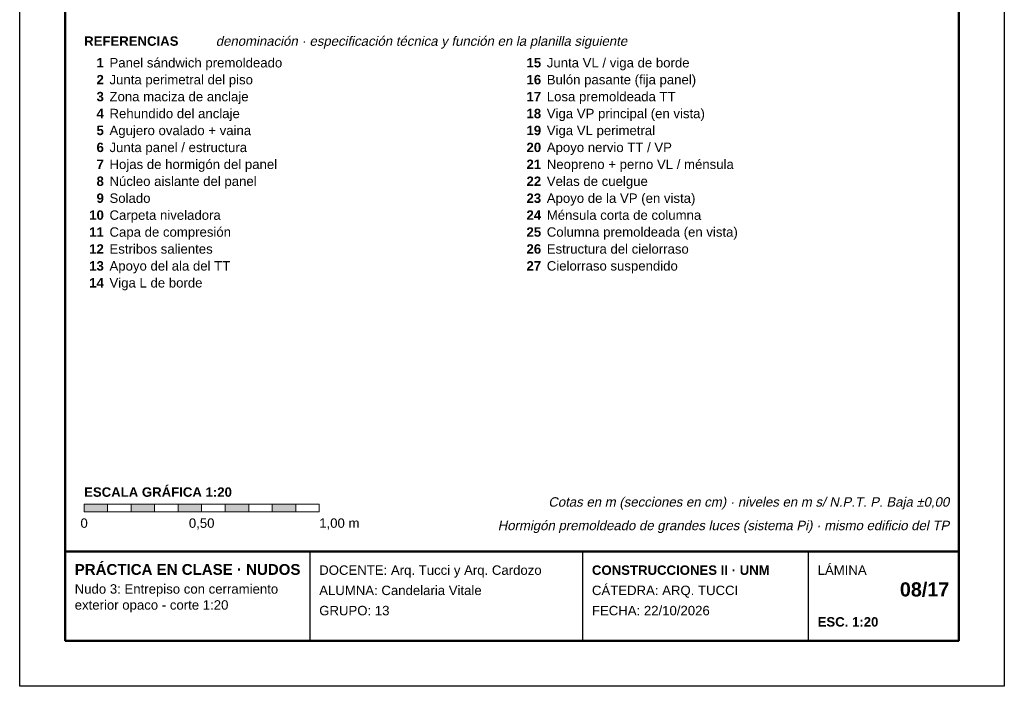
# Model space of a CAD drawing. Header units: millimetres. Extents: x 6 to 4194, y 6 to 5934.
# Tile 1 of 3: x 6 to 4194, y 6 to 2841. Entities that reach past the tile are written whole.
import ezdxf
from ezdxf.enums import TextEntityAlignment as Align

# ---------------------------------------------------------------- set-up
doc = ezdxf.new("R2010")
doc.units = ezdxf.units.MM
doc.header["$LTSCALE"] = 20
for name, color, linetype in [('X-MARCO', 7, 'Continuous'), ('X-ROTULO', 7, 'Continuous'), ('X-TEXTOS', 7, 'Continuous')]:
    doc.layers.add(name, color=color, linetype=linetype)
doc.styles.add('ARIAL', font='arial.ttf')
doc.styles.add('ARIAL-B', font='arialbd.ttf')

msp = doc.modelspace()

# ---------------------------------------------------------------- hatches: boundary and pattern name
at = {"layer": 'X-TEXTOS'}
h = msp.add_hatch(color=7, dxfattribs=at)
h.dxf.hatch_style = 1
h.paths.add_polyline_path([(280, 780), (380, 780), (380, 748), (280, 748)])
h = msp.add_hatch(color=7, dxfattribs=at)
h.dxf.hatch_style = 1
h.paths.add_polyline_path([(480, 780), (580, 780), (580, 748), (480, 748)])
h = msp.add_hatch(color=7, dxfattribs=at)
h.dxf.hatch_style = 1
h.paths.add_polyline_path([(680, 780), (780, 780), (780, 748), (680, 748)])
h = msp.add_hatch(color=7, dxfattribs=at)
h.dxf.hatch_style = 1
h.paths.add_polyline_path([(880, 780), (980, 780), (980, 748), (880, 748)])
h = msp.add_hatch(color=7, dxfattribs=at)
h.dxf.hatch_style = 1
h.paths.add_polyline_path([(1080, 780), (1180, 780), (1180, 748), (1080, 748)])

# ---------------------------------------------------------------- linework, layer by layer
at = {"layer": 'X-MARCO', "lineweight": 30}
msp.add_lwpolyline([(6, 5934), (4194, 5934), (4194, 6), (6, 6)], close=True, dxfattribs=at)
at = {"layer": 'X-MARCO', "lineweight": 50}
msp.add_lwpolyline([(200, 5740), (4000, 5740), (4000, 200), (200, 200)], close=True, dxfattribs=at)
at = {"layer": 'X-ROTULO', "lineweight": 50}
msp.add_lwpolyline([(200, 580), (4000, 580), (4000, 200), (200, 200)], close=True, dxfattribs=at)
at = {"layer": 'X-ROTULO', "lineweight": 25}
for points in [[(1240, 580), (1240, 200)], [(2400, 580), (2400, 200)], [(3360, 580), (3360, 200)]]:
    msp.add_lwpolyline(points, dxfattribs=at)
at = {"layer": 'X-TEXTOS', "lineweight": 13}
for points in [[(280, 780), (380, 780), (380, 748), (280, 748)], [(380, 780), (480, 780), (480, 748), (380, 748)], [(480, 780), (580, 780), (580, 748), (480, 748)], [(580, 780), (680, 780), (680, 748), (580, 748)], [(680, 780), (780, 780), (780, 748), (680, 748)], [(780, 780), (880, 780), (880, 748), (780, 748)], [(880, 780), (980, 780), (980, 748), (880, 748)], [(980, 780), (1080, 780), (1080, 748), (980, 748)], [(1080, 780), (1180, 780), (1180, 748), (1080, 748)], [(1180, 780), (1280, 780), (1280, 748), (1180, 748)]]:
    msp.add_lwpolyline(points, close=True, dxfattribs=at)

# ---------------------------------------------------------------- texts
at = {"layer": 'X-ROTULO'}
for s, height, style, p in [('PRÁCTICA EN CLASE · NUDOS', 45.824, 'ARIAL-B', (240, 480)), ('DOCENTE: Arq. Tucci y Arq. Cardozo', 40.096, 'ARIAL', (1280, 480)), ('CONSTRUCCIONES II · UNM', 40.096, 'ARIAL-B', (2440, 480)), ('LÁMINA', 40.1, 'ARIAL', (3400, 480)), ('Nudo 3: Entrepiso con cerramiento', 40.096, 'ARIAL', (240, 400)), ('ALUMNA: Candelaria Vitale', 40.096, 'ARIAL', (1280, 394)), ('CÁTEDRA: ARQ. TUCCI', 40.096, 'ARIAL', (2440, 394)), ('exterior opaco - corte 1:20', 40.096, 'ARIAL', (240, 332)), ('GRUPO: 13', 40.1, 'ARIAL', (1280, 308)), ('FECHA: 22/10/2026', 40.096, 'ARIAL', (2440, 308)), ('ESC. 1:20', 40.1, 'ARIAL-B', (3400, 260))]:
    msp.add_text(s, height=height, dxfattribs=dict(at, style=style)).set_placement(p)
at = {"layer": 'X-ROTULO', "style": 'ARIAL-B'}
msp.add_text('08/17', height=60.14, dxfattribs=at).set_placement((3960, 388), align=Align.RIGHT)
at = {"layer": 'X-TEXTOS'}
for s, height, style, p in [('REFERENCIAS', 40.096, 'ARIAL-B', (280, 2730)), ('Panel sándwich premoldeado', 40.096, 'ARIAL', (388, 2638)), ('Junta VL / viga de borde', 40.096, 'ARIAL', (2248, 2638)), ('Junta perimetral del piso', 40.096, 'ARIAL', (388, 2566)), ('Bulón pasante (fija panel)', 40.096, 'ARIAL', (2248, 2566)), ('Zona maciza de anclaje', 40.096, 'ARIAL', (388, 2494)), ('Losa premoldeada TT', 40.096, 'ARIAL', (2248, 2494)), ('Rehundido del anclaje', 40.096, 'ARIAL', (388, 2422)), ('Viga VP principal (en vista)', 40.096, 'ARIAL', (2248, 2422)), ('Agujero ovalado + vaina', 40.096, 'ARIAL', (388, 2350)), ('Viga VL perimetral', 40.096, 'ARIAL', (2248, 2350)), ('Junta panel / estructura', 40.096, 'ARIAL', (388, 2278)), ('Apoyo nervio TT / VP', 40.096, 'ARIAL', (2248, 2278)), ('Hojas de hormigón del panel', 40.096, 'ARIAL', (388, 2206)), ('Neopreno + perno VL / ménsula', 40.096, 'ARIAL', (2248, 2206)), ('Núcleo aislante del panel', 40.096, 'ARIAL', (388, 2134)), ('Velas de cuelgue', 40.096, 'ARIAL', (2248, 2134)), ('Solado', 40.1, 'ARIAL', (388, 2062)), ('Apoyo de la VP (en vista)', 40.096, 'ARIAL', (2248, 2062)), ('Carpeta niveladora', 40.096, 'ARIAL', (388, 1990)), ('Ménsula corta de columna', 40.096, 'ARIAL', (2248, 1990)), ('Capa de compresión', 40.096, 'ARIAL', (388, 1918)), ('Columna premoldeada (en vista)', 40.096, 'ARIAL', (2248, 1918)), ('Estribos salientes', 40.096, 'ARIAL', (388, 1846)), ('Estructura del cielorraso', 40.096, 'ARIAL', (2248, 1846)), ('Apoyo del ala del TT', 40.096, 'ARIAL', (388, 1774)), ('Cielorraso suspendido', 40.096, 'ARIAL', (2248, 1774)), ('Viga L de borde', 40.096, 'ARIAL', (388, 1702)), ('ESCALA GRÁFICA 1:20', 40.096, 'ARIAL-B', (280, 812)), ('1,00 m', 40.1, 'ARIAL', (1280, 680))]:
    msp.add_text(s, height=height, dxfattribs=dict(at, style=style)).set_placement(p)
at = {"layer": 'X-TEXTOS', "style": 'ARIAL', "oblique": 12}
msp.add_text('denominación · especificación técnica y función en la planilla siguiente', height=40.096, dxfattribs=at).set_placement((840, 2730))
at = {"layer": 'X-TEXTOS', "style": 'ARIAL-B'}
for s, p in [('1', (364, 2638)), ('15', (2224, 2638)), ('2', (364, 2566)), ('16', (2224, 2566)), ('3', (364, 2494)), ('17', (2224, 2494)), ('4', (364, 2422)), ('18', (2224, 2422)), ('5', (364, 2350)), ('19', (2224, 2350)), ('6', (364, 2278)), ('20', (2224, 2278)), ('7', (364, 2206)), ('21', (2224, 2206)), ('8', (364, 2134)), ('22', (2224, 2134)), ('9', (364, 2062)), ('23', (2224, 2062)), ('10', (364, 1990)), ('24', (2224, 1990)), ('11', (364, 1918)), ('25', (2224, 1918)), ('12', (364, 1846)), ('26', (2224, 1846)), ('13', (364, 1774)), ('27', (2224, 1774)), ('14', (364, 1702))]:
    msp.add_text(s, height=40.1, dxfattribs=at).set_placement(p, align=Align.RIGHT)
at = {"layer": 'X-TEXTOS', "style": 'ARIAL', "oblique": 12}
for s, p in [('Cotas en m (secciones en cm) · niveles en m s/ N.P.T. P. Baja ±0,00', (3960, 770)), ('Hormigón premoldeado de grandes luces (sistema Pi) · mismo edificio del TP', (3960, 670))]:
    msp.add_text(s, height=40.096, dxfattribs=at).set_placement(p, align=Align.RIGHT)
at = {"layer": 'X-TEXTOS', "style": 'ARIAL'}
for s, p in [('0', (280, 680)), ('0,50', (780, 680))]:
    msp.add_text(s, height=40.1, dxfattribs=at).set_placement(p, align=Align.CENTER)

doc.saveas('drawing.dxf')
